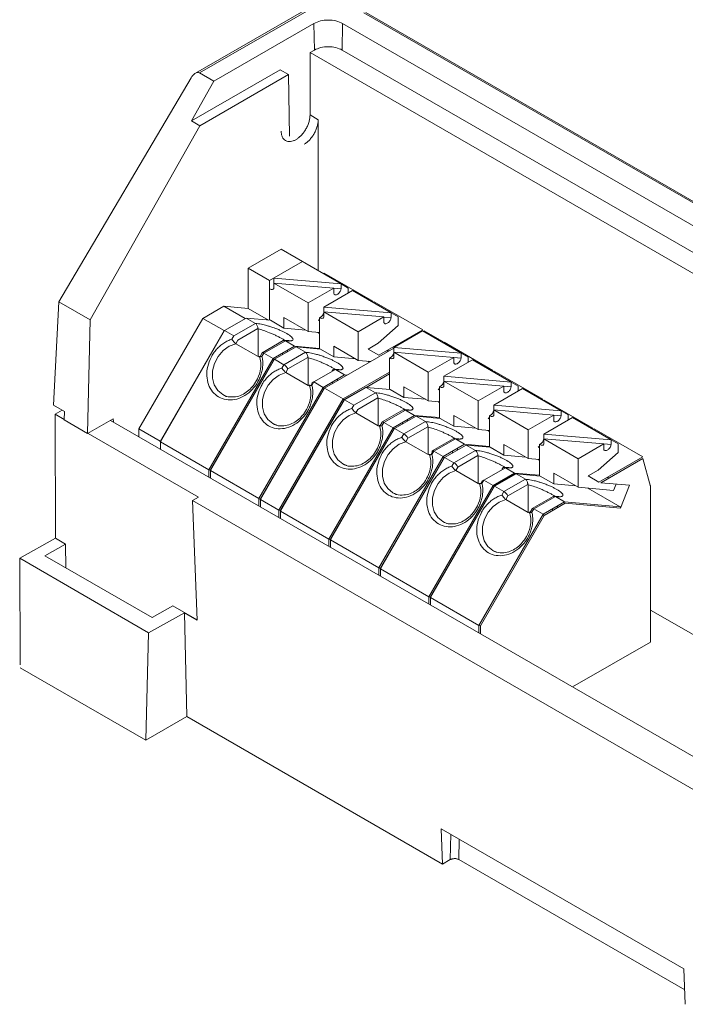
# Model space of a CAD drawing. Header units: millimetres. Extents: x 11 to 156, y 33 to 136.
# Tile 1 of 4: x 11 to 44, y 48 to 97. Entities that reach past the tile are written whole.
import ezdxf

# ---------------------------------------------------------------- set-up
doc = ezdxf.new("R2010")
doc.units = ezdxf.units.MM

msp = doc.modelspace()

# ---------------------------------------------------------------- linework, layer by layer
at = {"color": 7, "linetype": 'Continuous', "lineweight": 15}
for p, q in [((35.684, 103.349), (19.636, 94.084)), ((19.848, 94.105), (35.831, 103.332)), ((27.983, 97.084), (81.511, 66.183)), ((81.611, 66.193), (28.083, 97.094)), ((25.508, 96.553), (20.558, 93.696)), ((25.527, 95.235), (25.508, 96.553)), ((26.922, 96.553), (26.902, 95.235)), ((74.015, 69.367), (26.922, 96.553)), ((25.313, 92.023), (25.315, 95.113)), ((25.315, 95.113), (25.527, 95.235)), ((25.315, 95.113), (72.672, 67.775)), ((26.902, 95.235), (73.571, 68.294)), ((19.446, 91.725), (23.841, 94.261)), ((20.558, 93.696), (19.848, 94.105)), ((24.245, 94.028), (23.841, 94.261)), ((12.87, 82.769), (19.428, 93.867)), ((20.558, 93.696), (19.446, 91.725)), ((24.245, 94.028), (19.851, 91.491)), ((24.291, 90.98), (24.245, 94.028)), ((19.851, 91.491), (19.446, 91.725)), ((25.718, 91.789), (25.313, 92.023)), ((25.713, 84.311), (25.718, 91.789)), ((19.851, 91.491), (14.425, 81.872)), ((22.252, 84.432), (23.312, 83.819)), ((23.519, 83.939), (26.848, 83.656)), ((25.222, 82.717), (23.519, 83.7)), ((25.222, 82.717), (26.488, 83.448)), ((26.848, 83.656), (26.848, 83.415)), ((12.606, 77.65), (12.87, 82.769)), ((14.425, 81.872), (12.87, 82.769)), ((21.042, 82.55), (22.103, 81.937)), ((22.252, 82.441), (23.251, 81.864)), ((25.222, 81.301), (25.222, 82.717)), ((25.994, 82.51), (29.323, 82.227)), ((20.006, 81.951), (21.058, 81.343)), ((22.607, 81.698), (22.148, 81.963)), ((24.02, 81.995), (24.02, 81.468)), ((27.697, 81.289), (25.994, 82.271)), ((27.697, 81.289), (28.963, 82.02)), ((29.323, 82.227), (29.323, 81.986)), ((14.305, 76.243), (14.425, 81.872)), ((22.749, 81.428), (22.749, 80.059)), ((23.348, 81.856), (24.02, 81.468)), ((24.02, 81.468), (25.099, 81.371)), ((25.787, 81.901), (25.719, 81.861)), ((21.064, 81.354), (17.891, 75.858)), ((17.905, 75.839), (21.087, 81.351)), ((21.087, 81.351), (21.547, 81.085)), ((25.711, 81.25), (25.711, 81.257)), ((27.697, 79.872), (27.697, 81.289)), ((29.459, 80.51), (30.879, 81.329)), ((21.644, 80.697), (22.749, 80.059)), ((23.986, 80.847), (22.949, 80.248)), ((24.092, 80.841), (23.032, 80.228)), ((24.092, 80.841), (24.089, 80.842)), ((24.552, 80.575), (24.092, 80.841)), ((25.082, 80.269), (24.623, 80.534)), ((25.711, 80.437), (25.711, 80.472)), ((26.494, 80.566), (26.494, 80.039)), ((28.686, 80.717), (28.194, 80.432)), ((29.459, 80.51), (29.459, 80.03)), ((29.459, 80.51), (32.788, 80.227)), ((20.309, 74.452), (23.491, 79.963)), ((22.848, 80.018), (22.749, 80.059)), ((22.941, 80.24), (22.824, 80.037)), ((23.032, 80.228), (22.935, 80.061)), ((23.032, 80.228), (23.491, 79.963)), ((24.022, 79.657), (25.082, 80.269)), ((24.2, 80.29), (24.2, 80.372)), ((24.222, 79.446), (25.207, 80.014)), ((25.086, 80.267), (25.082, 80.269)), ((25.224, 79.999), (25.224, 78.631)), ((25.823, 80.427), (26.494, 80.039)), ((26.494, 80.039), (27.574, 79.943)), ((29.252, 78.43), (29.252, 79.984)), ((31.161, 79.288), (29.459, 80.271)), ((31.161, 79.288), (32.427, 80.019)), ((32.788, 80.227), (32.788, 79.986)), ((23.539, 79.925), (20.366, 74.429)), ((20.38, 74.411), (23.562, 79.922)), ((23.562, 79.922), (24.022, 79.657)), ((23.925, 79.49), (24.022, 79.657)), ((31.934, 79.081), (33.353, 79.901)), ((24.119, 79.268), (24.222, 79.446)), ((24.119, 79.268), (25.224, 78.631)), ((27.027, 79.147), (26.567, 79.412)), ((31.161, 77.872), (31.161, 79.288)), ((31.934, 79.081), (31.934, 78.601)), ((31.934, 79.081), (35.263, 78.799)), ((22.784, 73.023), (25.966, 78.534)), ((26.014, 78.496), (22.841, 73)), ((25.298, 78.6), (25.224, 78.631)), ((25.507, 78.8), (25.966, 78.534)), ((26.675, 78.862), (26.675, 78.943)), ((28.06, 78.535), (27.006, 77.927)), ((27.027, 77.922), (28.087, 78.534)), ((28.547, 78.269), (28.087, 78.534)), ((29.959, 78.566), (29.959, 78.039)), ((31.727, 77.001), (31.727, 78.555)), ((33.636, 77.86), (31.934, 78.843)), ((33.636, 77.86), (34.902, 78.591)), ((35.263, 78.799), (35.263, 78.557)), ((21.19, 78.088), (20.989, 78.174)), ((26.037, 78.493), (22.855, 72.982)), ((26.037, 78.493), (26.956, 77.963)), ((29.288, 78.427), (29.959, 78.039)), ((29.959, 78.039), (31.039, 77.943)), ((31.727, 78.472), (31.658, 78.432)), ((34.408, 77.652), (35.828, 78.472)), ((12.606, 77.65), (13.151, 77.335)), ((26.956, 77.963), (23.774, 72.451)), ((27.004, 77.925), (23.831, 72.429)), ((23.845, 72.411), (27.027, 77.922)), ((26.956, 77.963), (27.001, 77.919)), ((27.004, 77.925), (27.027, 77.922)), ((27.027, 77.922), (27.486, 77.657)), ((28.689, 77.999), (28.689, 76.63)), ((33.636, 76.443), (33.636, 77.86)), ((34.408, 77.652), (34.408, 77.172)), ((34.408, 77.652), (37.737, 77.37)), ((12.69, 77.199), (13.039, 77.4)), ((13.137, 76.941), (12.69, 77.199)), ((12.69, 77.199), (12.709, 71.061)), ((13.151, 77.335), (13.136, 76.918)), ((27.584, 77.268), (28.689, 76.63)), ((29.925, 77.418), (28.889, 76.819)), ((30.032, 77.412), (28.971, 76.799)), ((30.032, 77.412), (30.029, 77.413)), ((30.492, 77.146), (30.032, 77.412)), ((31.022, 76.84), (30.562, 77.106)), ((32.434, 77.137), (32.434, 76.61)), ((34.202, 77.043), (34.133, 77.003)), ((34.202, 75.573), (34.202, 77.127)), ((36.111, 76.431), (34.408, 77.414)), ((36.111, 76.431), (37.377, 77.162)), ((36.883, 76.224), (38.303, 77.043)), ((37.737, 77.37), (37.737, 77.128)), ((23.665, 76.659), (23.464, 76.746)), ((28.788, 76.59), (28.689, 76.63)), ((28.881, 76.811), (28.763, 76.608)), ((28.971, 76.799), (28.875, 76.632)), ((28.971, 76.799), (29.431, 76.534)), ((29.961, 76.228), (31.022, 76.84)), ((30.14, 76.861), (30.14, 76.943)), ((30.161, 76.017), (31.146, 76.585)), ((31.025, 76.838), (31.022, 76.84)), ((31.163, 76.57), (31.163, 75.202)), ((31.762, 76.998), (32.434, 76.61)), ((32.434, 76.61), (33.514, 76.514)), ((19.792, 73.1), (14.326, 76.255)), ((16.844, 76.476), (17.897, 75.868)), ((26.249, 71.023), (29.431, 76.534)), ((29.479, 76.496), (26.306, 71)), ((26.32, 70.982), (29.502, 76.493)), ((29.502, 76.493), (29.961, 76.228)), ((36.111, 75.015), (36.111, 76.431)), ((36.883, 76.224), (36.883, 75.744)), ((36.883, 76.224), (40.212, 75.941)), ((17.905, 75.839), (20.309, 74.452)), ((30.059, 75.839), (31.163, 75.202)), ((32.4, 75.989), (31.363, 75.39)), ((32.507, 75.983), (31.446, 75.371)), ((32.507, 75.983), (32.504, 75.985)), ((32.967, 75.718), (32.507, 75.983)), ((33.497, 75.411), (33.037, 75.677)), ((34.909, 75.708), (34.909, 75.182)), ((36.677, 75.614), (36.608, 75.575)), ((36.677, 74.144), (36.677, 75.698)), ((38.586, 75.002), (36.883, 75.985)), ((38.586, 75.002), (39.852, 75.733)), ((40.212, 75.941), (40.212, 75.7)), ((28.724, 69.594), (31.906, 75.105)), ((31.238, 75.171), (31.163, 75.202)), ((31.446, 75.371), (31.906, 75.105)), ((32.436, 74.799), (33.497, 75.411)), ((32.614, 75.433), (32.614, 75.514)), ((32.636, 74.588), (33.621, 75.157)), ((33.5, 75.41), (33.497, 75.411)), ((33.638, 75.141), (33.638, 73.773)), ((34.237, 75.569), (34.909, 75.182)), ((34.909, 75.182), (35.989, 75.085)), ((27.13, 74.659), (26.929, 74.745)), ((31.954, 75.067), (28.781, 69.571)), ((28.795, 69.553), (31.977, 75.064)), ((31.977, 75.064), (32.436, 74.799)), ((38.586, 73.586), (38.586, 75.002)), ((20.309, 74.452), (20.369, 74.434)), ((20.38, 74.411), (22.784, 73.023)), ((32.534, 74.411), (33.638, 73.773)), ((35.484, 74.249), (34.431, 73.641)), ((34.451, 73.636), (35.512, 74.248)), ((35.441, 74.289), (34.982, 74.554)), ((35.972, 73.983), (35.512, 74.248)), ((36.712, 74.141), (37.384, 73.753)), ((37.384, 74.28), (37.384, 73.753)), ((39.576, 74.431), (39.083, 74.146)), ((31.199, 68.165), (34.381, 73.677)), ((34.429, 73.639), (31.256, 68.143)), ((31.269, 68.124), (34.451, 73.636)), ((33.743, 73.73), (33.638, 73.773)), ((33.921, 73.942), (34.381, 73.677)), ((34.429, 73.639), (34.451, 73.636)), ((34.451, 73.636), (34.911, 73.37)), ((34.911, 73.37), (35.972, 73.983)), ((35.089, 74.021), (35.089, 74.086)), ((35.111, 73.159), (36.096, 73.728)), ((35.975, 73.981), (35.972, 73.983)), ((36.113, 73.713), (36.113, 72.344)), ((37.384, 73.753), (38.464, 73.656)), ((40.339, 73.429), (40.462, 73.747)), ((41.132, 73.687), (40.69, 72.548)), ((42.159, 73.676), (42.159, 65.919)), ((42.174, 65.911), (42.174, 73.654)), ((29.605, 73.23), (29.404, 73.317)), ((34.815, 73.203), (34.911, 73.37)), ((35.009, 72.982), (35.111, 73.159)), ((39.062, 73.543), (40.672, 72.614)), ((19.49, 72.925), (19.792, 73.1)), ((55.411, 52.189), (19.49, 72.925)), ((19.49, 72.925), (19.718, 67.014)), ((22.855, 72.982), (23.774, 72.451)), ((35.009, 72.982), (36.113, 72.344)), ((37.35, 73.132), (36.313, 72.533)), ((37.457, 73.126), (36.396, 72.513)), ((37.457, 73.126), (37.454, 73.127)), ((37.916, 72.86), (37.457, 73.126)), ((37.564, 72.575), (37.564, 72.657)), ((40.672, 72.614), (37.916, 72.86)), ((37.942, 72.793), (40.69, 72.548)), ((23.845, 72.411), (26.249, 71.023)), ((33.674, 66.737), (36.856, 72.248)), ((33.744, 66.72), (36.906, 72.195)), ((36.213, 72.303), (36.113, 72.344)), ((36.305, 72.525), (36.188, 72.322)), ((36.396, 72.513), (36.299, 72.346)), ((36.396, 72.513), (36.856, 72.248)), ((32.079, 71.801), (31.879, 71.888)), ((10.941, 70.07), (12.709, 71.061)), ((13.213, 70.77), (12.188, 70.195)), ((12.709, 71.061), (13.213, 70.77)), ((13.213, 70.77), (13.217, 69.601)), ((26.32, 70.982), (28.724, 69.594)), ((34.554, 70.373), (34.353, 70.459)), ((17.324, 66.384), (10.941, 70.07)), ((10.956, 64.802), (10.941, 70.07)), ((12.188, 70.195), (17.491, 67.133)), ((28.795, 69.553), (31.199, 68.165)), ((31.269, 68.124), (33.674, 66.737)), ((19.091, 67.376), (17.324, 66.384)), ((17.491, 67.133), (18.516, 67.709)), ((18.516, 67.709), (19.719, 67.015)), ((19.212, 62.231), (19.091, 67.376)), ((19.718, 67.014), (19.091, 67.376)), ((17.179, 61.058), (17.324, 66.384)), ((10.957, 64.651), (10.957, 64.65)), ((17.179, 61.058), (10.957, 64.65)), ((19.212, 62.231), (17.179, 61.058)), ((31.869, 54.925), (19.212, 62.231)), ((31.801, 56.682), (43.822, 49.742)), ((31.869, 54.925), (31.801, 56.682)), ((32.258, 55.149), (31.869, 54.925)), ((43.862, 48.695), (32.683, 55.149)), ((43.822, 49.742), (43.89, 47.985))]:
    msp.add_line(p, q, dxfattribs=at)
at = {"color": 144, "linetype": 'Continuous', "lineweight": 0}
for p, q in [((22.252, 84.432), (23.878, 85.371)), ((26.848, 83.656), (23.878, 85.371)), ((22.252, 82.441), (22.252, 84.432)), ((23.312, 83.819), (24.939, 84.758)), ((23.519, 83.939), (23.519, 83.459)), ((25.964, 84.166), (26.011, 84.194)), ((28.416, 82.806), (26.011, 84.194)), ((23.312, 81.859), (23.312, 83.819)), ((26.488, 83.448), (23.519, 83.7)), ((26.488, 83.448), (26.488, 83.207)), ((26.848, 83.415), (26.488, 83.445)), ((26.848, 83.656), (27.202, 83.452)), ((27.202, 83.452), (27.202, 83.207)), ((25.994, 82.51), (27.414, 83.33)), ((29.323, 82.227), (27.414, 83.33)), ((20.006, 81.951), (21.042, 82.55)), ((21.042, 82.55), (22.252, 82.441)), ((25.994, 82.51), (25.994, 82.03)), ((28.368, 82.778), (28.416, 82.806)), ((28.439, 82.738), (28.486, 82.765)), ((30.891, 81.377), (28.486, 82.765)), ((16.844, 76.476), (20.006, 81.951)), ((21.087, 81.351), (22.148, 81.963)), ((22.148, 81.963), (23.348, 81.856)), ((25.222, 81.301), (24.02, 81.995)), ((25.787, 80.43), (25.787, 81.984)), ((28.963, 82.02), (25.994, 82.271)), ((28.963, 82.02), (28.963, 81.778)), ((29.323, 82.227), (29.676, 82.023)), ((29.676, 82.023), (29.676, 81.595)), ((21.547, 81.085), (22.607, 81.698)), ((21.747, 80.874), (22.732, 81.443)), ((22.611, 81.696), (22.607, 81.698)), ((25.719, 81.861), (25.787, 81.821)), ((29.676, 81.595), (28.686, 80.717)), ((21.064, 81.354), (21.087, 81.351)), ((21.45, 80.918), (21.547, 81.085)), ((25.787, 81.25), (25.222, 81.301)), ((25.698, 81.258), (25.787, 81.206)), ((28.724, 80.126), (30.891, 81.377)), ((32.788, 80.227), (30.879, 81.329)), ((30.961, 81.336), (30.914, 81.309)), ((31.88, 80.806), (30.961, 81.336)), ((21.644, 80.697), (21.747, 80.874)), ((24.552, 80.575), (23.491, 79.963)), ((23.562, 79.922), (24.623, 80.534)), ((25.787, 80.465), (24.552, 80.575)), ((24.623, 80.534), (25.823, 80.427)), ((29.459, 80.469), (26.037, 78.493)), ((27.697, 79.872), (26.494, 80.566)), ((31.88, 80.806), (31.894, 80.743)), ((31.904, 80.737), (31.951, 80.765)), ((34.355, 79.377), (31.951, 80.765)), ((23.491, 79.963), (23.536, 79.92)), ((23.951, 80.147), (23.951, 80.228)), ((28.194, 80.432), (28.724, 80.126)), ((29.112, 80.35), (29.234, 80.339)), ((32.427, 80.019), (29.459, 80.271)), ((32.427, 80.019), (32.427, 79.778)), ((32.788, 80.227), (33.141, 80.023)), ((33.141, 80.023), (33.141, 79.778)), ((23.539, 79.925), (23.562, 79.922)), ((28.327, 79.816), (27.697, 79.872)), ((28.172, 79.83), (28.262, 79.778)), ((35.263, 78.799), (33.353, 79.901)), ((26.567, 79.412), (25.507, 78.8)), ((27.027, 79.147), (25.966, 78.534)), ((26.567, 79.412), (26.564, 79.414)), ((27.149, 79.136), (27.027, 79.147)), ((34.308, 79.35), (34.355, 79.377)), ((34.379, 79.309), (34.426, 79.336)), ((36.83, 77.948), (34.426, 79.336)), ((25.424, 78.752), (25.353, 78.629)), ((25.507, 78.8), (25.41, 78.632)), ((25.507, 78.8), (25.424, 78.752)), ((25.966, 78.534), (26.011, 78.491)), ((26.014, 78.496), (26.037, 78.493)), ((28.06, 78.535), (28.087, 78.534)), ((28.087, 78.534), (29.288, 78.427)), ((31.161, 77.872), (29.959, 78.566)), ((34.902, 78.591), (31.934, 78.843)), ((34.902, 78.591), (34.902, 78.349)), ((35.263, 78.799), (35.616, 78.594)), ((35.616, 78.594), (35.616, 78.35)), ((27.486, 77.657), (28.547, 78.269)), ((27.686, 77.445), (28.672, 78.014)), ((28.55, 78.267), (28.547, 78.269)), ((31.658, 78.432), (31.727, 78.393)), ((37.737, 77.37), (35.828, 78.472)), ((27.39, 77.489), (27.486, 77.657)), ((31.727, 77.821), (31.161, 77.872)), ((31.637, 77.829), (31.727, 77.778)), ((36.783, 77.921), (36.83, 77.948)), ((36.854, 77.88), (36.901, 77.907)), ((39.305, 76.519), (36.901, 77.907)), ((27.584, 77.268), (27.686, 77.445)), ((30.492, 77.146), (29.431, 76.534)), ((29.502, 76.493), (30.562, 77.106)), ((31.727, 77.036), (30.492, 77.146)), ((30.562, 77.106), (31.762, 76.998)), ((33.636, 76.443), (32.434, 77.137)), ((37.377, 77.162), (34.408, 77.414)), ((37.377, 77.162), (37.377, 76.921)), ((37.737, 77.37), (38.091, 77.166)), ((38.091, 77.166), (38.091, 76.921)), ((40.212, 75.941), (38.303, 77.043)), ((13.136, 76.918), (14.305, 76.243)), ((14.305, 76.243), (15.575, 76.976)), ((15.443, 76.9), (61.672, 50.212)), ((15.575, 76.976), (15.577, 76.822)), ((34.133, 77.003), (34.202, 76.964)), ((16.844, 76.091), (16.844, 76.476)), ((29.431, 76.534), (29.476, 76.491)), ((29.479, 76.496), (29.502, 76.493)), ((29.865, 76.061), (29.961, 76.228)), ((34.202, 76.393), (33.636, 76.443)), ((34.112, 76.401), (34.202, 76.349)), ((39.258, 76.492), (39.305, 76.519)), ((39.329, 76.451), (39.376, 76.479)), ((41.78, 75.091), (39.376, 76.479)), ((17.891, 75.858), (17.905, 75.839)), ((17.905, 75.479), (17.905, 75.839)), ((30.059, 75.839), (30.161, 76.017)), ((32.967, 75.718), (31.906, 75.105)), ((31.977, 75.064), (33.037, 75.677)), ((34.202, 75.607), (32.967, 75.718)), ((33.037, 75.677), (34.237, 75.569)), ((36.111, 75.015), (34.909, 75.708)), ((36.608, 75.575), (36.677, 75.535)), ((39.852, 75.733), (36.883, 75.985)), ((39.852, 75.733), (39.852, 75.492)), ((40.212, 75.941), (40.566, 75.737)), ((40.566, 75.737), (40.566, 75.308)), ((31.363, 75.323), (31.293, 75.2)), ((31.446, 75.371), (31.35, 75.203)), ((31.906, 75.105), (31.951, 75.062)), ((40.566, 75.308), (39.576, 74.431)), ((39.613, 73.84), (41.78, 75.091)), ((31.954, 75.067), (31.977, 75.064)), ((32.34, 74.632), (32.436, 74.799)), ((36.677, 74.964), (36.111, 75.015)), ((36.587, 74.972), (36.677, 74.92)), ((39.71, 73.814), (41.788, 75.014)), ((41.788, 75.014), (42.159, 73.63)), ((20.366, 74.429), (20.38, 74.411)), ((20.38, 74.05), (20.38, 74.411)), ((32.534, 74.411), (32.636, 74.588)), ((34.982, 74.554), (33.921, 73.942)), ((35.441, 74.289), (34.381, 73.677)), ((34.982, 74.554), (34.979, 74.556)), ((35.468, 74.24), (35.441, 74.289)), ((35.484, 74.249), (35.512, 74.248)), ((35.512, 74.248), (36.712, 74.141)), ((38.586, 73.586), (37.384, 74.28)), ((39.083, 74.146), (39.613, 73.84)), ((33.838, 73.894), (33.767, 73.771)), ((33.921, 73.942), (33.825, 73.775)), ((33.921, 73.942), (33.838, 73.894)), ((34.381, 73.677), (34.426, 73.633)), ((39.71, 73.814), (41.132, 73.687)), ((40.001, 74.064), (40.124, 74.053)), ((40.339, 73.429), (38.586, 73.586)), ((22.784, 73.023), (22.844, 73.006)), ((22.784, 72.662), (22.784, 73.023)), ((22.841, 73), (22.855, 72.982)), ((22.855, 72.982), (22.855, 72.621)), ((37.916, 72.86), (36.856, 72.248)), ((36.906, 72.195), (37.942, 72.793)), ((37.942, 72.793), (37.916, 72.86)), ((23.774, 72.451), (23.834, 72.434)), ((23.774, 72.451), (23.774, 72.091)), ((23.831, 72.429), (23.845, 72.411)), ((23.845, 72.05), (23.845, 72.411)), ((36.856, 72.248), (36.906, 72.195)), ((26.249, 71.023), (26.309, 71.006)), ((26.249, 70.662), (26.249, 71.023)), ((26.306, 71), (26.32, 70.982)), ((26.32, 70.621), (26.32, 70.982)), ((28.724, 69.594), (28.784, 69.577)), ((28.724, 69.233), (28.724, 69.594)), ((28.781, 69.571), (28.795, 69.553)), ((28.795, 69.192), (28.795, 69.553)), ((31.199, 68.165), (31.259, 68.148)), ((31.199, 67.804), (31.199, 68.165)), ((31.256, 68.143), (31.269, 68.124)), ((31.269, 67.764), (31.269, 68.124)), ((52.455, 61.57), (42.174, 67.506)), ((33.674, 66.737), (33.744, 66.72)), ((33.674, 66.376), (33.674, 66.737)), ((33.744, 66.335), (33.744, 66.72)), ((42.159, 65.919), (38.312, 63.698))]:
    msp.add_line(p, q, dxfattribs=at)
at = {"color": 8, "linetype": 'Continuous', "lineweight": 15}
for p, q in [((29.323, 81.986), (28.963, 82.017)), ((31.88, 80.806), (31.833, 80.778)), ((32.788, 79.986), (32.427, 80.016)), ((29.252, 79.288), (26.956, 77.963)), ((28.087, 78.534), (29.252, 79.207)), ((26.426, 78.718), (26.426, 78.8)), ((35.263, 78.557), (34.902, 78.588)), ((37.737, 77.128), (37.377, 77.159)), ((29.891, 76.718), (29.891, 76.799)), ((40.212, 75.7), (39.852, 75.73)), ((31.446, 75.371), (31.363, 75.323)), ((32.365, 75.289), (32.365, 75.371)), ((20.309, 74.091), (20.309, 74.452)), ((36.677, 74.178), (35.441, 74.289)), ((34.84, 73.877), (34.84, 73.942)), ((37.315, 72.432), (37.315, 72.513)), ((32.277, 56.407), (32.258, 55.149)), ((32.698, 56.164), (32.683, 55.149))]:
    msp.add_line(p, q, dxfattribs=at)
at = {"color": 144, "linetype": 'Continuous', "lineweight": 0, "flags": 128}
for points in [[(23.519, 83.459), (23.515, 83.432), (23.504, 83.409), (23.485, 83.393), (23.46, 83.384), (23.429, 83.381), (23.394, 83.385), (23.354, 83.396), (23.312, 83.413)], [(26.488, 83.207), (26.491, 83.178), (26.5, 83.154), (26.515, 83.135), (26.535, 83.122), (26.559, 83.115), (26.588, 83.115), (26.619, 83.122), (26.651, 83.135), (26.685, 83.154), (26.717, 83.179), (26.748, 83.208), (26.776, 83.24), (26.801, 83.275), (26.821, 83.311), (26.836, 83.347), (26.845, 83.382), (26.848, 83.415)], [(31.363, 75.323), (31.355, 75.346), (31.352, 75.366), (31.355, 75.381), (31.363, 75.39), (31.378, 75.394), (31.397, 75.392), (31.42, 75.384), (31.446, 75.371)]]:
    msp.add_lwpolyline(points, dxfattribs=at)
at = {"color": 7, "linetype": 'Continuous', "lineweight": 15, "flags": 128}
for points in [[(25.994, 82.03), (25.99, 82.003), (25.979, 81.981), (25.96, 81.965), (25.935, 81.955), (25.904, 81.952), (25.869, 81.956), (25.829, 81.967), (25.787, 81.984)], [(28.963, 81.778), (28.966, 81.749), (28.975, 81.725), (28.99, 81.706), (29.01, 81.693), (29.034, 81.686), (29.062, 81.686), (29.093, 81.693), (29.126, 81.706), (29.159, 81.726), (29.192, 81.75), (29.223, 81.779), (29.251, 81.812), (29.276, 81.847), (29.296, 81.883), (29.311, 81.919), (29.32, 81.954), (29.323, 81.986)], [(22.941, 80.24), (22.949, 80.248), (22.963, 80.252), (22.982, 80.25), (23.005, 80.242), (23.032, 80.228)], [(29.459, 80.03), (29.455, 80.003), (29.444, 79.981), (29.425, 79.964), (29.4, 79.955), (29.369, 79.952), (29.333, 79.956), (29.294, 79.967), (29.252, 79.984)], [(32.427, 79.778), (32.431, 79.749), (32.44, 79.725), (32.454, 79.706), (32.474, 79.693), (32.499, 79.686), (32.527, 79.686), (32.558, 79.693), (32.591, 79.706), (32.624, 79.725), (32.657, 79.75), (32.688, 79.779), (32.716, 79.811), (32.741, 79.846), (32.761, 79.882), (32.776, 79.919), (32.785, 79.953), (32.788, 79.986)], [(31.934, 78.601), (31.93, 78.574), (31.918, 78.552), (31.9, 78.536), (31.875, 78.526), (31.844, 78.523), (31.808, 78.527), (31.769, 78.538), (31.727, 78.555)], [(34.902, 78.349), (34.905, 78.32), (34.915, 78.296), (34.929, 78.277), (34.949, 78.264), (34.974, 78.257), (35.002, 78.257), (35.033, 78.264), (35.066, 78.277), (35.099, 78.297), (35.132, 78.321), (35.163, 78.35), (35.191, 78.383), (35.216, 78.418), (35.236, 78.454), (35.25, 78.49), (35.26, 78.525), (35.263, 78.557)], [(34.408, 77.172), (34.405, 77.145), (34.393, 77.123), (34.375, 77.107), (34.35, 77.097), (34.319, 77.095), (34.283, 77.099), (34.244, 77.109), (34.202, 77.127)], [(37.377, 76.921), (37.38, 76.892), (37.389, 76.867), (37.404, 76.848), (37.424, 76.835), (37.449, 76.829), (37.477, 76.829), (37.508, 76.836), (37.541, 76.849), (37.574, 76.868), (37.607, 76.892), (37.638, 76.921), (37.666, 76.954), (37.69, 76.989), (37.71, 77.025), (37.725, 77.061), (37.734, 77.096), (37.737, 77.128)], [(28.881, 76.811), (28.889, 76.819), (28.903, 76.823), (28.922, 76.821), (28.945, 76.813), (28.971, 76.799)], [(36.883, 75.744), (36.88, 75.716), (36.868, 75.694), (36.85, 75.678), (36.825, 75.669), (36.794, 75.666), (36.758, 75.67), (36.719, 75.681), (36.677, 75.698)], [(39.852, 75.492), (39.855, 75.463), (39.864, 75.439), (39.879, 75.42), (39.899, 75.407), (39.924, 75.4), (39.952, 75.4), (39.983, 75.407), (40.016, 75.42), (40.049, 75.439), (40.082, 75.464), (40.112, 75.493), (40.141, 75.525), (40.165, 75.56), (40.185, 75.596), (40.2, 75.632), (40.209, 75.667), (40.212, 75.7)], [(36.305, 72.525), (36.313, 72.533), (36.327, 72.537), (36.346, 72.535), (36.37, 72.527), (36.396, 72.513)]]:
    msp.add_lwpolyline(points, dxfattribs=at)
at = {"color": 8, "linetype": 'Continuous', "lineweight": 15, "flags": 128}
for points in [[(20.989, 78.174), (20.989, 78.174), (20.745, 78.376), (20.574, 78.655), (20.486, 78.99), (20.491, 79.354), (20.586, 79.722), (20.765, 80.063), (21.015, 80.353), (21.315, 80.57), (21.644, 80.697)], [(23.464, 76.746), (23.464, 76.746), (23.22, 76.948), (23.048, 77.227), (22.961, 77.561), (22.965, 77.926), (23.061, 78.293), (23.24, 78.635), (23.489, 78.925), (23.79, 79.142), (24.119, 79.268)], [(26.929, 74.745), (26.929, 74.745), (26.685, 74.947), (26.513, 75.226), (26.426, 75.561), (26.43, 75.926), (26.526, 76.293), (26.705, 76.634), (26.954, 76.925), (27.255, 77.141), (27.584, 77.268)], [(29.404, 73.317), (29.404, 73.317), (29.16, 73.519), (28.988, 73.798), (28.901, 74.132), (28.905, 74.497), (29, 74.864), (29.18, 75.206), (29.429, 75.496), (29.73, 75.713), (30.059, 75.839)], [(31.879, 71.888), (31.879, 71.888), (31.635, 72.09), (31.463, 72.369), (31.376, 72.703), (31.38, 73.068), (31.475, 73.435), (31.655, 73.777), (31.904, 74.067), (32.205, 74.284), (32.534, 74.411)], [(34.353, 70.459), (34.354, 70.459), (34.11, 70.661), (33.938, 70.94), (33.851, 71.275), (33.855, 71.639), (33.95, 72.007), (34.129, 72.348), (34.379, 72.638), (34.68, 72.855), (35.009, 72.982)]]:
    msp.add_lwpolyline(points, dxfattribs=at)
at = {"color": 144, "linetype": 'Continuous', "lineweight": 0}
for centre, radius, start, end in [((25.641, 82.308), 0.355, 294.3319, 353.6675), ((29.685, 75.766), 0.539, 27.7893, 59.1086), ((32.156, 74.333), 0.544, 27.9358, 58.9622)]:
    msp.add_arc(centre, radius, start, end, dxfattribs=at)
at = {"color": 7, "linetype": 'Continuous', "lineweight": 15}
for centre, radius, start, end in [((29.106, 80.308), 0.355, 294.3319, 353.6675), ((23.741, 79.191), 0.544, 27.9358, 58.9622), ((31.581, 78.879), 0.355, 294.3319, 353.6675), ((34.056, 77.45), 0.355, 294.3319, 353.6675), ((36.531, 76.021), 0.355, 294.3319, 353.6675), ((34.631, 72.905), 0.544, 27.9358, 58.9622), ((40.64, 72.57), 0.0543, 336.0238, 53.9768)]:
    msp.add_arc(centre, radius, start, end, dxfattribs=at)
for points, knots in [([(26.922, 96.553), (26.737, 96.66), (26.477, 96.722), (25.953, 96.722), (25.693, 96.66), (25.508, 96.553)], [0, 0, 0, 0, 0.5, 0.5, 1, 1, 1, 1]), ([(25.527, 95.235), (25.707, 95.339), (25.96, 95.4), (26.469, 95.4), (26.722, 95.339), (26.902, 95.235)], [0, 0, 0, 0, 0.5, 0.5, 1, 1, 1, 1]), ([(19.428, 93.867), (19.439, 93.885), (19.461, 93.92), (19.496, 93.964), (19.528, 94), (19.561, 94.031), (19.597, 94.06), (19.65, 94.094), (19.714, 94.121), (19.788, 94.13), (19.829, 94.113), (19.848, 94.105)], [0, 0, 0, 0, 0.1161675, 0.2167609, 0.3017944, 0.3712955, 0.4675212, 0.5547704, 0.7201923, 0.8665392, 1, 1, 1, 1]), ([(24.619, 90.806), (24.641, 90.819), (24.684, 90.846), (24.75, 90.895), (24.813, 90.949), (24.9, 91.034), (25.004, 91.156), (25.114, 91.326), (25.204, 91.507), (25.267, 91.688), (25.306, 91.864), (25.311, 91.97), (25.313, 92.023)], [0, 0, 0, 0, 0.060303, 0.120123, 0.179988, 0.240425, 0.370089, 0.500104, 0.629774, 0.759797, 0.879809, 1, 1, 1, 1]), ([(25.718, 91.789), (25.717, 91.763), (25.716, 91.711), (25.707, 91.629), (25.691, 91.545), (25.662, 91.427), (25.608, 91.273), (25.518, 91.092), (25.408, 90.923), (25.285, 90.778), (25.155, 90.656), (25.067, 90.6), (25.023, 90.572)], [0, 0, 0, 0, 0.060312, 0.120141, 0.180014, 0.240458, 0.370133, 0.500152, 0.629819, 0.75983, 0.879827, 1, 1, 1, 1]), ([(23.886, 91.214), (23.887, 91.188), (23.889, 91.137), (23.9, 91.066), (23.917, 90.999), (23.948, 90.915), (24.005, 90.823), (24.099, 90.745), (24.213, 90.703), (24.34, 90.7), (24.472, 90.73), (24.561, 90.775), (24.606, 90.798)], [0, 0, 0, 0, 0.06026, 0.120025, 0.179834, 0.240224, 0.37002, 0.500155, 0.629942, 0.76007, 0.879948, 1, 1, 1, 1]), ([(23.33, 81.549), (23.307, 81.556), (23.25, 81.574), (23.153, 81.601), (23.033, 81.631), (22.895, 81.661), (22.745, 81.687), (22.658, 81.693), (22.611, 81.696)], [0, 0, 0, 0, 0.08196, 0.197871, 0.347682, 0.53141, 0.748959, 1, 1, 1, 1]), ([(22.935, 80.061), (22.943, 80.025), (22.958, 79.953), (22.971, 79.842), (22.976, 79.729), (22.972, 79.576), (22.948, 79.382), (22.887, 79.151), (22.797, 78.926), (22.64, 78.643), (22.381, 78.33), (21.997, 78.057), (21.576, 77.91), (21.157, 77.904), (20.777, 78.037), (20.471, 78.3), (20.267, 78.666), (20.184, 79.104), (20.228, 79.572), (20.37, 79.954), (20.536, 80.231), (20.686, 80.422), (20.856, 80.59), (21.043, 80.731), (21.242, 80.845), (21.381, 80.894), (21.45, 80.918)], [0, 0, 0, 0, 0.01575, 0.031379, 0.046976, 0.062633, 0.093921, 0.125262, 0.156537, 0.187874, 0.250304, 0.312733, 0.375163, 0.437592, 0.500022, 0.562452, 0.624881, 0.687311, 0.74974, 0.81217, 0.843437, 0.874782, 0.906053, 0.937411, 0.968608, 1, 1, 1, 1]), ([(24.089, 80.842), (24.074, 80.849), (24.044, 80.862), (24.008, 80.86), (23.991, 80.848), (23.987, 80.845)], [0, 0, 0, 0, 0.427083, 0.854048, 1, 1, 1, 1]), ([(24.263, 80.851), (24.255, 80.849), (24.229, 80.844), (24.109, 80.854), (24.029, 80.861)], [0, 0, 0, 0, 0.3320899, 1, 1, 1, 1]), ([(22.807, 80.085), (22.834, 79.981), (22.885, 79.785), (22.871, 79.398), (22.753, 78.994), (22.529, 78.634), (22.286, 78.379), (22.014, 78.191), (21.695, 78.06), (21.489, 78.06), (21.38, 78.059)], [0, 0, 0, 0, 0.117523, 0.22344, 0.399214, 0.527831, 0.635581, 0.748163, 0.866904, 1, 1, 1, 1]), ([(22.935, 80.061), (22.92, 80.061), (22.893, 80.061), (22.857, 80.056), (22.834, 80.047), (22.823, 80.04), (22.823, 80.035), (22.823, 80.035)], [0, 0, 0, 0, 0.2513114, 0.462354, 0.7628763, 0.9659463, 1, 1, 1, 1]), ([(25.805, 80.12), (25.782, 80.128), (25.725, 80.145), (25.628, 80.172), (25.508, 80.203), (25.37, 80.233), (25.22, 80.258), (25.132, 80.264), (25.086, 80.267)], [0, 0, 0, 0, 0.08196, 0.197871, 0.347682, 0.53141, 0.748959, 1, 1, 1, 1]), ([(25.086, 80.267), (25.124, 80.246), (25.158, 80.205), (25.187, 80.133), (25.194, 80.107), (25.199, 80.069), (25.2, 80.057), (25.201, 80.033), (25.201, 80.02), (25.207, 80.014)], [0, 0, 0, 0, 0.5, 0.5, 0.75, 0.75, 0.875, 0.875, 1, 1, 1, 1]), ([(25.41, 78.632), (25.418, 78.596), (25.433, 78.525), (25.446, 78.414), (25.451, 78.301), (25.447, 78.148), (25.423, 77.954), (25.362, 77.722), (25.272, 77.498), (25.115, 77.215), (24.855, 76.901), (24.472, 76.628), (24.051, 76.482), (23.632, 76.475), (23.252, 76.609), (22.946, 76.871), (22.742, 77.238), (22.659, 77.675), (22.703, 78.144), (22.845, 78.525), (23.011, 78.803), (23.161, 78.993), (23.331, 79.162), (23.518, 79.302), (23.717, 79.417), (23.856, 79.465), (23.925, 79.49)], [0, 0, 0, 0, 0.01575, 0.031379, 0.046976, 0.062633, 0.093921, 0.125262, 0.156537, 0.187874, 0.250304, 0.312733, 0.375163, 0.437592, 0.500022, 0.562452, 0.624881, 0.687311, 0.74974, 0.81217, 0.843437, 0.874782, 0.906053, 0.937411, 0.968608, 1, 1, 1, 1]), ([(23.925, 79.49), (23.932, 79.479), (23.945, 79.458), (23.966, 79.428), (23.986, 79.402), (24.003, 79.38), (24.031, 79.345), (24.074, 79.3), (24.105, 79.279), (24.119, 79.268)], [0, 0, 0, 0, 0.13411, 0.251289, 0.351538, 0.434869, 0.501312, 0.760507, 1, 1, 1, 1]), ([(26.738, 79.422), (26.73, 79.42), (26.704, 79.415), (26.584, 79.425), (26.504, 79.432)], [0, 0, 0, 0, 0.3320899, 1, 1, 1, 1]), ([(25.282, 78.656), (25.309, 78.553), (25.36, 78.357), (25.346, 77.969), (25.228, 77.566), (25.004, 77.205), (24.761, 76.95), (24.489, 76.763), (24.17, 76.632), (23.964, 76.631), (23.855, 76.631)], [0, 0, 0, 0, 0.117523, 0.22344, 0.399214, 0.527831, 0.635581, 0.748163, 0.866904, 1, 1, 1, 1]), ([(21.38, 78.059), (21.372, 78.059), (21.221, 78.046), (21.102, 78.112), (20.989, 78.174)], [0, 0, 0, 0, 0.053145, 1, 1, 1, 1]), ([(29.27, 78.12), (29.246, 78.127), (29.19, 78.145), (29.093, 78.172), (28.973, 78.203), (28.835, 78.232), (28.685, 78.258), (28.597, 78.264), (28.551, 78.267)], [0, 0, 0, 0, 0.08196, 0.197871, 0.347682, 0.53141, 0.748959, 1, 1, 1, 1]), ([(28.875, 76.632), (28.882, 76.596), (28.898, 76.525), (28.91, 76.413), (28.916, 76.3), (28.912, 76.148), (28.888, 75.953), (28.827, 75.722), (28.737, 75.497), (28.58, 75.214), (28.32, 74.901), (27.937, 74.628), (27.516, 74.481), (27.097, 74.475), (26.717, 74.609), (26.411, 74.871), (26.207, 75.237), (26.123, 75.675), (26.168, 76.144), (26.309, 76.525), (26.476, 76.803), (26.625, 76.993), (26.795, 77.161), (26.982, 77.302), (27.182, 77.417), (27.32, 77.465), (27.39, 77.489)], [0, 0, 0, 0, 0.01575, 0.031379, 0.046976, 0.062633, 0.093921, 0.125262, 0.156537, 0.187874, 0.250304, 0.312733, 0.375163, 0.437592, 0.500022, 0.562452, 0.624881, 0.687311, 0.74974, 0.81217, 0.843437, 0.874782, 0.906053, 0.937411, 0.968608, 1, 1, 1, 1]), ([(30.029, 77.413), (30.014, 77.42), (29.984, 77.434), (29.947, 77.431), (29.931, 77.419), (29.927, 77.416)], [0, 0, 0, 0, 0.427083, 0.854048, 1, 1, 1, 1]), ([(30.203, 77.422), (30.194, 77.42), (30.169, 77.415), (30.049, 77.425), (29.969, 77.432)], [0, 0, 0, 0, 0.3320899, 1, 1, 1, 1]), ([(23.855, 76.631), (23.847, 76.63), (23.696, 76.617), (23.577, 76.683), (23.464, 76.746)], [0, 0, 0, 0, 0.053145, 1, 1, 1, 1]), ([(28.747, 76.656), (28.774, 76.553), (28.825, 76.356), (28.811, 75.969), (28.693, 75.565), (28.469, 75.205), (28.225, 74.95), (27.954, 74.762), (27.635, 74.631), (27.429, 74.631), (27.32, 74.631)], [0, 0, 0, 0, 0.1175231, 0.2234405, 0.3992143, 0.5278307, 0.6355808, 0.7481626, 0.8669042, 1, 1, 1, 1]), ([(28.875, 76.632), (28.86, 76.632), (28.833, 76.632), (28.797, 76.627), (28.774, 76.619), (28.763, 76.611), (28.763, 76.606), (28.763, 76.606)], [0, 0, 0, 0, 0.2513114, 0.462354, 0.7628763, 0.9659463, 1, 1, 1, 1]), ([(31.745, 76.692), (31.721, 76.699), (31.665, 76.716), (31.568, 76.743), (31.448, 76.774), (31.309, 76.804), (31.159, 76.829), (31.072, 76.835), (31.025, 76.838)], [0, 0, 0, 0, 0.08196, 0.197871, 0.347682, 0.53141, 0.748959, 1, 1, 1, 1]), ([(31.025, 76.838), (31.064, 76.817), (31.097, 76.776), (31.127, 76.704), (31.133, 76.678), (31.138, 76.64), (31.139, 76.628), (31.141, 76.604), (31.141, 76.591), (31.147, 76.586)], [0, 0, 0, 0, 0.5, 0.5, 0.75, 0.75, 0.875, 0.875, 1, 1, 1, 1]), ([(31.35, 75.203), (31.357, 75.167), (31.372, 75.096), (31.385, 74.985), (31.391, 74.872), (31.387, 74.719), (31.363, 74.525), (31.302, 74.294), (31.212, 74.069), (31.055, 73.786), (30.795, 73.473), (30.412, 73.199), (29.991, 73.053), (29.571, 73.046), (29.191, 73.18), (28.885, 73.442), (28.682, 73.809), (28.598, 74.246), (28.643, 74.715), (28.784, 75.096), (28.951, 75.374), (29.1, 75.564), (29.27, 75.733), (29.457, 75.874), (29.657, 75.988), (29.795, 76.036), (29.865, 76.061)], [0, 0, 0, 0, 0.01575, 0.031379, 0.046976, 0.062633, 0.093921, 0.125262, 0.156537, 0.187874, 0.250304, 0.312733, 0.375163, 0.437592, 0.500022, 0.562452, 0.624881, 0.687311, 0.74974, 0.81217, 0.843437, 0.874782, 0.906053, 0.937411, 0.968608, 1, 1, 1, 1]), ([(32.504, 75.985), (32.489, 75.991), (32.459, 76.005), (32.422, 76.003), (32.406, 75.99), (32.402, 75.987)], [0, 0, 0, 0, 0.427083, 0.854048, 1, 1, 1, 1]), ([(32.678, 75.993), (32.669, 75.991), (32.644, 75.986), (32.524, 75.996), (32.444, 76.003)], [0, 0, 0, 0, 0.33209, 1, 1, 1, 1]), ([(31.222, 75.227), (31.249, 75.124), (31.3, 74.928), (31.286, 74.54), (31.168, 74.137), (30.944, 73.776), (30.7, 73.521), (30.429, 73.334), (30.11, 73.203), (29.904, 73.202), (29.795, 73.202)], [0, 0, 0, 0, 0.117523, 0.22344, 0.399214, 0.527831, 0.635581, 0.748163, 0.866904, 1, 1, 1, 1]), ([(34.22, 75.263), (34.196, 75.27), (34.14, 75.287), (34.043, 75.315), (33.922, 75.345), (33.784, 75.375), (33.634, 75.4), (33.547, 75.406), (33.5, 75.41)], [0, 0, 0, 0, 0.08196, 0.197871, 0.347682, 0.53141, 0.748959, 1, 1, 1, 1]), ([(33.5, 75.41), (33.539, 75.388), (33.572, 75.347), (33.602, 75.275), (33.608, 75.249), (33.613, 75.212), (33.614, 75.199), (33.616, 75.175), (33.616, 75.162), (33.621, 75.157)], [0, 0, 0, 0, 0.5, 0.5, 0.75, 0.75, 0.875, 0.875, 1, 1, 1, 1]), ([(27.32, 74.631), (27.312, 74.63), (27.161, 74.617), (27.042, 74.683), (26.929, 74.745)], [0, 0, 0, 0, 0.053145, 1, 1, 1, 1]), ([(33.825, 73.775), (33.832, 73.739), (33.847, 73.667), (33.86, 73.556), (33.866, 73.443), (33.862, 73.29), (33.838, 73.096), (33.777, 72.865), (33.687, 72.64), (33.53, 72.357), (33.27, 72.044), (32.887, 71.771), (32.466, 71.624), (32.046, 71.617), (31.666, 71.751), (31.36, 72.013), (31.156, 72.38), (31.073, 72.818), (31.118, 73.286), (31.259, 73.668), (31.426, 73.945), (31.575, 74.135), (31.745, 74.304), (31.932, 74.445), (32.131, 74.559), (32.27, 74.608), (32.34, 74.632)], [0, 0, 0, 0, 0.01575, 0.031379, 0.046976, 0.062633, 0.093921, 0.125262, 0.156537, 0.187874, 0.250304, 0.312733, 0.375163, 0.437592, 0.500022, 0.562452, 0.624881, 0.687311, 0.74974, 0.81217, 0.843437, 0.874782, 0.906053, 0.937411, 0.968608, 1, 1, 1, 1]), ([(35.153, 74.564), (35.144, 74.563), (35.118, 74.558), (34.999, 74.568), (34.919, 74.574)], [0, 0, 0, 0, 0.33209, 1, 1, 1, 1]), ([(33.697, 73.798), (33.723, 73.695), (33.774, 73.499), (33.76, 73.111), (33.642, 72.708), (33.419, 72.348), (33.175, 72.092), (32.904, 71.905), (32.585, 71.774), (32.378, 71.773), (32.269, 71.773)], [0, 0, 0, 0, 0.1175231, 0.2234405, 0.3992143, 0.5278307, 0.6355808, 0.7481626, 0.8669042, 1, 1, 1, 1]), ([(36.695, 73.834), (36.671, 73.841), (36.615, 73.859), (36.518, 73.886), (36.397, 73.916), (36.259, 73.946), (36.109, 73.972), (36.022, 73.978), (35.975, 73.981)], [0, 0, 0, 0, 0.08196, 0.197871, 0.347682, 0.53141, 0.748959, 1, 1, 1, 1]), ([(35.975, 73.981), (36.014, 73.959), (36.047, 73.918), (36.077, 73.847), (36.083, 73.821), (36.088, 73.783), (36.089, 73.77), (36.091, 73.746), (36.09, 73.733), (36.096, 73.728)], [0, 0, 0, 0, 0.5, 0.5, 0.75, 0.75, 0.875, 0.875, 1, 1, 1, 1]), ([(29.795, 73.202), (29.787, 73.201), (29.636, 73.188), (29.517, 73.254), (29.404, 73.317)], [0, 0, 0, 0, 0.053145, 1, 1, 1, 1]), ([(36.299, 72.346), (36.307, 72.31), (36.322, 72.238), (36.335, 72.127), (36.34, 72.014), (36.337, 71.861), (36.313, 71.667), (36.252, 71.436), (36.162, 71.211), (36.005, 70.928), (35.745, 70.615), (35.361, 70.342), (34.941, 70.195), (34.521, 70.189), (34.141, 70.322), (33.835, 70.585), (33.631, 70.951), (33.548, 71.389), (33.593, 71.857), (33.734, 72.239), (33.901, 72.516), (34.05, 72.707), (34.22, 72.875), (34.407, 73.016), (34.606, 73.13), (34.745, 73.179), (34.815, 73.203)], [0, 0, 0, 0, 0.01575, 0.031379, 0.046976, 0.062633, 0.093921, 0.125262, 0.156537, 0.187874, 0.250304, 0.312733, 0.375163, 0.437592, 0.500022, 0.562452, 0.624881, 0.687311, 0.74974, 0.81217, 0.843437, 0.874782, 0.906053, 0.937411, 0.968608, 1, 1, 1, 1]), ([(34.815, 73.204), (34.822, 73.193), (34.834, 73.172), (34.856, 73.142), (34.875, 73.115), (34.892, 73.094), (34.921, 73.059), (34.964, 73.014), (34.994, 72.992), (35.009, 72.982)], [0, 0, 0, 0, 0.1341095, 0.2512889, 0.3515382, 0.4348688, 0.5013121, 0.7605069, 1, 1, 1, 1]), ([(37.454, 73.127), (37.439, 73.134), (37.408, 73.147), (37.372, 73.145), (37.356, 73.133), (37.351, 73.13)], [0, 0, 0, 0, 0.427083, 0.854048, 1, 1, 1, 1]), ([(37.628, 73.136), (37.619, 73.134), (37.593, 73.129), (37.474, 73.139), (37.394, 73.145)], [0, 0, 0, 0, 0.33209, 1, 1, 1, 1]), ([(36.171, 72.37), (36.198, 72.266), (36.249, 72.07), (36.235, 71.683), (36.117, 71.279), (35.894, 70.919), (35.65, 70.663), (35.379, 70.476), (35.06, 70.345), (34.853, 70.345), (34.744, 70.344)], [0, 0, 0, 0, 0.117523, 0.22344, 0.399214, 0.527831, 0.635581, 0.748163, 0.866904, 1, 1, 1, 1]), ([(36.3, 72.346), (36.285, 72.346), (36.257, 72.346), (36.222, 72.341), (36.198, 72.332), (36.188, 72.324), (36.188, 72.32), (36.188, 72.32)], [0, 0, 0, 0, 0.251311, 0.462354, 0.762876, 0.965946, 1, 1, 1, 1]), ([(32.269, 71.773), (32.261, 71.772), (32.111, 71.759), (31.991, 71.825), (31.879, 71.888)], [0, 0, 0, 0, 0.053145, 1, 1, 1, 1]), ([(34.744, 70.344), (34.736, 70.344), (34.586, 70.331), (34.466, 70.397), (34.353, 70.459)], [0, 0, 0, 0, 0.053145, 1, 1, 1, 1]), ([(32.683, 55.149), (32.668, 55.157), (32.639, 55.172), (32.586, 55.188), (32.53, 55.198), (32.47, 55.201), (32.409, 55.198), (32.352, 55.187), (32.3, 55.171), (32.272, 55.157), (32.258, 55.149)], [0, 0, 0, 0, 0.126994, 0.249343, 0.372102, 0.500276, 0.628692, 0.760106, 0.879329, 1, 1, 1, 1])]:
    msp.add_open_spline(points, degree=3, knots=knots, dxfattribs=at)
at = {"color": 144, "linetype": 'Continuous', "lineweight": 0}
for points, knots in [([(22.611, 81.696), (22.649, 81.674), (22.683, 81.633), (22.712, 81.562), (22.719, 81.536), (22.724, 81.498), (22.725, 81.485), (22.726, 81.461), (22.726, 81.448), (22.732, 81.443)], [0, 0, 0, 0, 0.5, 0.5, 0.75, 0.75, 0.875, 0.875, 1, 1, 1, 1]), ([(21.644, 80.697), (21.638, 80.701), (21.624, 80.71), (21.599, 80.731), (21.572, 80.758), (21.541, 80.792), (21.496, 80.846), (21.469, 80.889), (21.45, 80.919)], [0, 0, 0, 0, 0.115893, 0.23753, 0.365825, 0.501678, 0.663261, 1, 1, 1, 1]), ([(26.564, 79.414), (26.528, 79.435), (26.49, 79.436), (26.444, 79.408), (26.43, 79.393), (26.415, 79.367), (26.41, 79.358), (26.405, 79.338), (26.403, 79.326), (26.409, 79.32)], [0, 0, 0, 0, 0.5, 0.5, 0.75, 0.75, 0.875, 0.875, 1, 1, 1, 1]), ([(25.41, 78.633), (25.393, 78.632), (25.363, 78.632), (25.333, 78.626), (25.317, 78.621), (25.305, 78.616), (25.298, 78.611), (25.298, 78.606), (25.298, 78.606)], [0, 0, 0, 0, 0.292388, 0.516582, 0.673371, 0.763229, 0.970219, 1, 1, 1, 1]), ([(28.55, 78.267), (28.589, 78.246), (28.622, 78.205), (28.652, 78.133), (28.659, 78.107), (28.664, 78.069), (28.664, 78.057), (28.666, 78.032), (28.666, 78.02), (28.672, 78.014)], [0, 0, 0, 0, 0.5, 0.5, 0.75, 0.75, 0.875, 0.875, 1, 1, 1, 1]), ([(27.584, 77.268), (27.577, 77.272), (27.563, 77.281), (27.539, 77.302), (27.511, 77.329), (27.481, 77.363), (27.435, 77.417), (27.408, 77.461), (27.39, 77.49)], [0, 0, 0, 0, 0.115893, 0.23753, 0.365825, 0.501678, 0.663261, 1, 1, 1, 1]), ([(30.059, 75.839), (30.052, 75.844), (30.038, 75.852), (30.014, 75.873), (29.986, 75.9), (29.956, 75.935), (29.91, 75.989), (29.883, 76.032), (29.865, 76.061)], [0, 0, 0, 0, 0.115893, 0.23753, 0.365825, 0.501678, 0.663261, 1, 1, 1, 1]), ([(31.35, 75.204), (31.333, 75.203), (31.302, 75.203), (31.272, 75.197), (31.256, 75.192), (31.245, 75.187), (31.238, 75.182), (31.238, 75.177), (31.238, 75.177)], [0, 0, 0, 0, 0.292388, 0.516582, 0.673371, 0.763229, 0.970219, 1, 1, 1, 1]), ([(32.534, 74.411), (32.527, 74.415), (32.513, 74.424), (32.488, 74.445), (32.461, 74.472), (32.431, 74.506), (32.385, 74.56), (32.358, 74.603), (32.34, 74.632)], [0, 0, 0, 0, 0.115893, 0.23753, 0.365825, 0.501678, 0.663261, 1, 1, 1, 1]), ([(34.979, 74.556), (34.943, 74.577), (34.904, 74.578), (34.858, 74.55), (34.844, 74.536), (34.829, 74.51), (34.825, 74.5), (34.819, 74.48), (34.818, 74.468), (34.823, 74.463)], [0, 0, 0, 0, 0.5, 0.5, 0.75, 0.75, 0.875, 0.875, 1, 1, 1, 1]), ([(33.825, 73.775), (33.808, 73.775), (33.777, 73.774), (33.747, 73.768), (33.731, 73.764), (33.719, 73.758), (33.713, 73.753), (33.713, 73.749), (33.713, 73.748)], [0, 0, 0, 0, 0.292388, 0.516582, 0.673371, 0.763229, 0.970219, 1, 1, 1, 1])]:
    msp.add_open_spline(points, degree=3, knots=knots, dxfattribs=at)
at = {"color": 7, "linetype": 'Continuous', "lineweight": 15}
for points in [[(22.732, 81.443), (22.738, 81.438), (22.743, 81.433), (22.749, 81.428)], [(25.207, 80.014), (25.212, 80.009), (25.218, 80.004), (25.224, 79.999)], [(28.672, 78.014), (28.677, 78.009), (28.683, 78.004), (28.689, 77.999)], [(31.146, 76.585), (31.152, 76.58), (31.158, 76.575), (31.163, 76.57)], [(33.621, 75.157), (33.627, 75.152), (33.633, 75.146), (33.638, 75.141)], [(36.096, 73.728), (36.102, 73.723), (36.107, 73.718), (36.113, 73.713)]]:
    msp.add_open_spline(points, degree=3, dxfattribs=at)
at = {"color": 8, "linetype": 'Continuous', "lineweight": 15}
for points, knots in [([(22.749, 81.428), (22.828, 81.406), (22.985, 81.362), (23.252, 81.263), (23.477, 81.169), (23.648, 81.091), (23.811, 81.01), (23.953, 80.932), (24.041, 80.88), (24.069, 80.859), (24.071, 80.858)], [0, 0, 0, 0, 0.220632, 0.441118, 0.556711, 0.662348, 0.774952, 0.883422, 0.991849, 1, 1, 1, 1]), ([(24.089, 80.843), (24.115, 80.839), (24.165, 80.834), (24.231, 80.83), (24.287, 80.829), (24.335, 80.832), (24.374, 80.838), (24.405, 80.846), (24.429, 80.855), (24.447, 80.867), (24.46, 80.879), (24.483, 80.92), (24.441, 81.014), (24.233, 81.161), (24.039, 81.267), (23.888, 81.339), (23.715, 81.413), (23.525, 81.486), (23.397, 81.528), (23.33, 81.549)], [0, 0, 0, 0, 0.0418345, 0.0818273, 0.1199605, 0.156218, 0.1905893, 0.2230718, 0.2536703, 0.2823949, 0.3092586, 0.3342743, 0.5155492, 0.6658545, 0.7236146, 0.7858368, 0.8526086, 0.92407, 1, 1, 1, 1]), ([(25.224, 79.999), (25.302, 79.977), (25.46, 79.933), (25.727, 79.834), (25.951, 79.74), (26.123, 79.662), (26.286, 79.582), (26.428, 79.504), (26.516, 79.452), (26.544, 79.43), (26.546, 79.429)], [0, 0, 0, 0, 0.2206324, 0.4411176, 0.5567108, 0.6623482, 0.7749519, 0.8834215, 0.991849, 1, 1, 1, 1]), ([(26.564, 79.414), (26.59, 79.411), (26.64, 79.405), (26.706, 79.401), (26.762, 79.401), (26.81, 79.403), (26.849, 79.409), (26.88, 79.417), (26.904, 79.427), (26.922, 79.438), (26.935, 79.451), (26.958, 79.491), (26.916, 79.586), (26.708, 79.733), (26.513, 79.838), (26.363, 79.91), (26.19, 79.984), (26, 80.057), (25.871, 80.099), (25.805, 80.12)], [0, 0, 0, 0, 0.041834, 0.081827, 0.119961, 0.156218, 0.190589, 0.223072, 0.25367, 0.282395, 0.309259, 0.334274, 0.515549, 0.665854, 0.723615, 0.785837, 0.852609, 0.92407, 1, 1, 1, 1]), ([(30.029, 77.414), (30.055, 77.411), (30.105, 77.405), (30.171, 77.401), (30.227, 77.4), (30.274, 77.403), (30.313, 77.409), (30.345, 77.417), (30.369, 77.427), (30.387, 77.438), (30.4, 77.45), (30.423, 77.491), (30.381, 77.585), (30.173, 77.733), (29.978, 77.838), (29.828, 77.91), (29.655, 77.984), (29.465, 78.057), (29.336, 78.099), (29.27, 78.12)], [0, 0, 0, 0, 0.041834, 0.081827, 0.119961, 0.156218, 0.190589, 0.223072, 0.25367, 0.282395, 0.309259, 0.334274, 0.515549, 0.665854, 0.723615, 0.785837, 0.852609, 0.92407, 1, 1, 1, 1]), ([(28.689, 77.999), (28.767, 77.977), (28.925, 77.933), (29.192, 77.834), (29.416, 77.74), (29.588, 77.662), (29.751, 77.582), (29.893, 77.503), (29.981, 77.451), (30.009, 77.43), (30.011, 77.429)], [0, 0, 0, 0, 0.220632, 0.441118, 0.556711, 0.662348, 0.774952, 0.883422, 0.991849, 1, 1, 1, 1]), ([(31.163, 76.57), (31.242, 76.548), (31.4, 76.505), (31.667, 76.405), (31.891, 76.311), (32.063, 76.233), (32.226, 76.153), (32.368, 76.075), (32.456, 76.023), (32.484, 76.002), (32.486, 76)], [0, 0, 0, 0, 0.220632, 0.441118, 0.556711, 0.662348, 0.774952, 0.883422, 0.991849, 1, 1, 1, 1]), ([(32.504, 75.985), (32.529, 75.982), (32.58, 75.976), (32.645, 75.972), (32.702, 75.972), (32.749, 75.975), (32.788, 75.98), (32.82, 75.988), (32.844, 75.998), (32.862, 76.009), (32.874, 76.022), (32.898, 76.062), (32.856, 76.157), (32.648, 76.304), (32.453, 76.409), (32.303, 76.481), (32.13, 76.555), (31.94, 76.628), (31.811, 76.67), (31.745, 76.692)], [0, 0, 0, 0, 0.041834, 0.081827, 0.119961, 0.156218, 0.190589, 0.223072, 0.25367, 0.282395, 0.309259, 0.334274, 0.515549, 0.665854, 0.723615, 0.785837, 0.852609, 0.92407, 1, 1, 1, 1]), ([(33.638, 75.141), (33.717, 75.119), (33.875, 75.076), (34.142, 74.976), (34.366, 74.882), (34.538, 74.804), (34.7, 74.724), (34.843, 74.646), (34.93, 74.594), (34.958, 74.573), (34.96, 74.571)], [0, 0, 0, 0, 0.220632, 0.441118, 0.556711, 0.662348, 0.774952, 0.883422, 0.991849, 1, 1, 1, 1]), ([(34.978, 74.556), (35.004, 74.553), (35.055, 74.547), (35.12, 74.543), (35.177, 74.543), (35.224, 74.546), (35.263, 74.551), (35.295, 74.559), (35.319, 74.569), (35.337, 74.58), (35.349, 74.593), (35.373, 74.634), (35.33, 74.728), (35.123, 74.875), (34.928, 74.98), (34.778, 75.053), (34.605, 75.127), (34.415, 75.2), (34.286, 75.241), (34.22, 75.263)], [0, 0, 0, 0, 0.041834, 0.081827, 0.119961, 0.156218, 0.190589, 0.223072, 0.25367, 0.282395, 0.309259, 0.334274, 0.515549, 0.665854, 0.723615, 0.785837, 0.852609, 0.92407, 1, 1, 1, 1]), ([(36.113, 73.713), (36.192, 73.691), (36.349, 73.647), (36.617, 73.548), (36.841, 73.454), (37.012, 73.375), (37.175, 73.295), (37.317, 73.217), (37.405, 73.165), (37.433, 73.144), (37.435, 73.143)], [0, 0, 0, 0, 0.2206324, 0.4411176, 0.5567108, 0.6623482, 0.7749519, 0.8834215, 0.991849, 1, 1, 1, 1]), ([(37.453, 73.127), (37.479, 73.124), (37.53, 73.119), (37.595, 73.115), (37.652, 73.114), (37.699, 73.117), (37.738, 73.123), (37.769, 73.131), (37.794, 73.14), (37.812, 73.152), (37.824, 73.164), (37.848, 73.205), (37.805, 73.299), (37.597, 73.446), (37.403, 73.552), (37.253, 73.624), (37.08, 73.698), (36.889, 73.771), (36.761, 73.813), (36.695, 73.834)], [0, 0, 0, 0, 0.041834, 0.081827, 0.119961, 0.156218, 0.190589, 0.223072, 0.25367, 0.282395, 0.309259, 0.334274, 0.515549, 0.665854, 0.723615, 0.785837, 0.852609, 0.92407, 1, 1, 1, 1])]:
    msp.add_open_spline(points, degree=3, knots=knots, dxfattribs=at)

doc.saveas('drawing.dxf')
